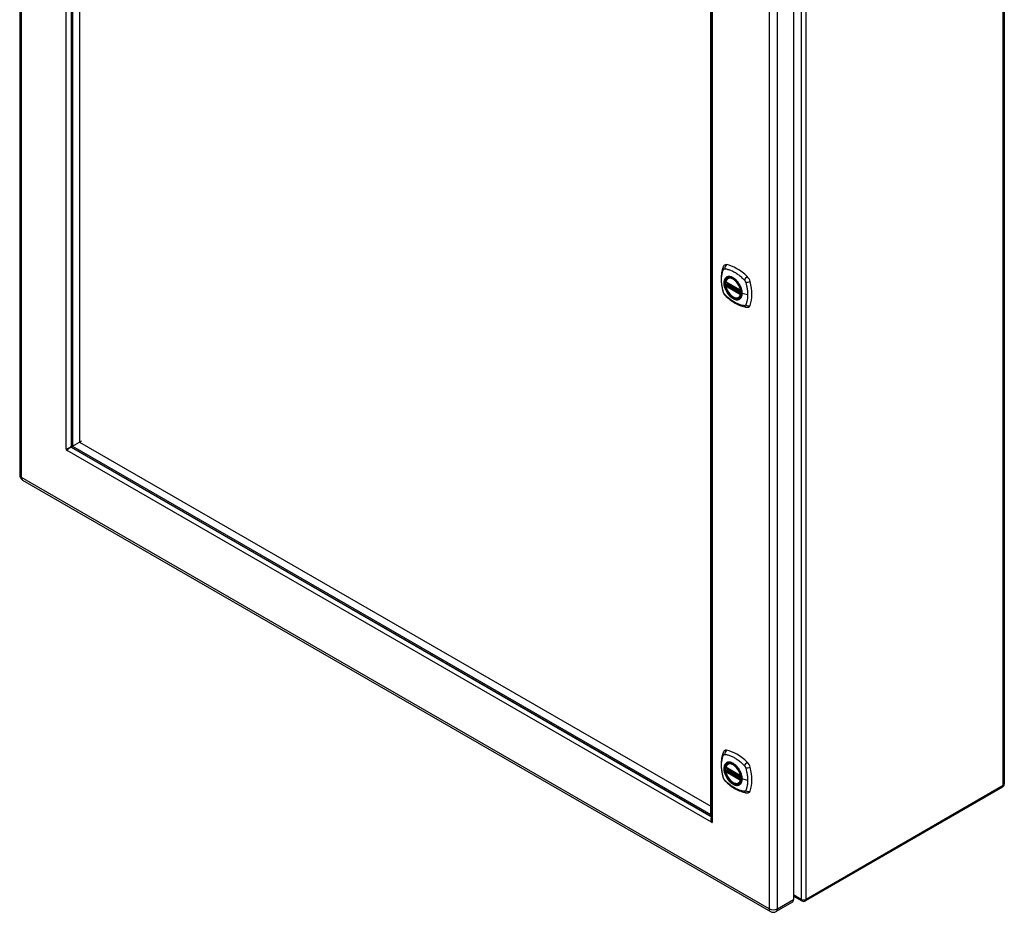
# Model space of a CAD drawing. Header units: inches. Extents: x 165.8 to 193.4, y 52.1 to 102.
# Tile 1 of 2: x 165.8 to 193.4, y 52.1 to 77.1. Entities that reach past the tile are written whole.
import ezdxf

# ---------------------------------------------------------------- set-up
doc = ezdxf.new("R2010")
doc.units = ezdxf.units.IN
doc.header["$MEASUREMENT"] = 0
doc.layers.add('Visible Edges(ANSI)', color=7, linetype='Continuous', lineweight=25)
doc.layers.add('Visible Tangent Edges(ANSI)', color=7, linetype='Continuous', lineweight=25)

msp = doc.modelspace()

# ---------------------------------------------------------------- linework, layer by layer
at = {"layer": 'Visible Edges(ANSI)'}
for p, q in [((165.829, 98.176), (165.829, 64.307)), ((167.268, 95.772), (167.268, 65.133)), ((167.31, 95.741), (167.31, 65.117)), ((167.505, 95.628), (167.505, 65.229)), ((193.381, 89.783), (193.381, 55.652)), ((187.483, 86.289), (187.483, 52.419)), ((185.169, 54.805), (185.169, 85.43)), ((185.182, 85.432), (185.182, 54.674)), ((185.589, 69.714), (186.003, 69.475)), ((185.645, 69.817), (185.655, 69.823)), ((185.589, 69.618), (185.602, 69.626)), ((185.608, 69.638), (185.608, 69.64)), ((185.614, 69.652), (185.654, 69.676)), ((185.958, 69.275), (185.968, 69.281)), ((167.268, 65.107), (167.272, 65.113)), ((167.288, 65.085), (167.281, 65.085)), ((167.304, 65.072), (185.176, 54.754)), ((167.31, 65.117), (167.505, 65.229)), ((167.31, 65.117), (185.169, 54.805)), ((167.505, 65.229), (167.561, 65.261)), ((167.505, 65.229), (185.169, 55.031)), ((165.909, 64.167), (186.837, 52.085)), ((185.645, 56.221), (185.655, 56.227)), ((185.589, 56.117), (186.003, 55.878)), ((185.589, 56.022), (185.602, 56.03)), ((185.608, 56.041), (185.608, 56.044)), ((185.614, 56.056), (185.654, 56.079)), ((185.958, 55.679), (185.968, 55.685)), ((193.332, 55.566), (187.815, 52.381)), ((185.211, 54.6), (185.186, 54.585)), ((187.483, 52.516), (187.716, 52.381)), ((187.45, 52.346), (186.998, 52.085))]:
    msp.add_line(p, q, dxfattribs=at)
at = {"layer": 'Visible Edges(ANSI)', "flags": 128}
for points in [[(185.511, 70.127), (185.504, 70.106), (185.497, 70.086), (185.492, 70.067), (185.487, 70.049), (185.483, 70.03), (185.479, 70.011), (185.471, 69.971), (185.466, 69.93), (185.462, 69.888), (185.459, 69.846), (185.459, 69.803), (185.459, 69.76), (185.462, 69.716), (185.466, 69.671), (185.471, 69.626), (185.478, 69.581), (185.486, 69.535), (185.496, 69.49), (185.502, 69.467), (185.504, 69.455), (185.508, 69.441)], [(185.549, 70.183), (185.536, 70.169), (185.526, 70.155), (185.518, 70.141), (185.511, 70.127)], [(185.583, 69.727), (185.587, 69.741), (185.592, 69.755), (185.599, 69.768), (185.606, 69.781), (185.614, 69.792), (185.624, 69.801), (185.634, 69.81), (185.645, 69.817)], [(185.898, 69.737), (185.916, 69.715), (185.934, 69.692), (185.951, 69.667), (185.966, 69.642), (185.981, 69.615), (185.994, 69.589), (186.005, 69.561), (186.015, 69.534)], [(185.508, 69.441), (185.513, 69.428), (185.518, 69.415), (185.524, 69.402), (185.53, 69.39), (185.537, 69.378), (185.545, 69.366), (185.554, 69.355), (185.564, 69.345)], [(185.958, 69.275), (185.946, 69.27), (185.934, 69.265), (185.922, 69.262), (185.908, 69.26), (185.895, 69.26), (185.881, 69.26), (185.867, 69.263), (185.852, 69.266), (185.838, 69.271), (185.823, 69.276), (185.808, 69.283), (185.794, 69.291), (185.779, 69.301), (185.764, 69.311), (185.75, 69.322), (185.736, 69.334), (185.722, 69.347), (185.709, 69.361), (185.696, 69.376), (185.683, 69.391), (185.671, 69.407), (185.659, 69.424), (185.648, 69.441), (185.638, 69.458), (185.628, 69.476), (185.619, 69.494), (185.611, 69.513), (185.604, 69.531), (185.597, 69.55), (185.592, 69.569), (185.587, 69.587), (185.583, 69.606)], [(185.602, 69.626), (185.605, 69.628), (185.607, 69.631), (185.608, 69.635), (185.608, 69.638)], [(185.564, 69.345), (185.574, 69.335), (185.583, 69.326), (185.6, 69.309), (185.634, 69.279), (185.67, 69.249), (185.705, 69.22), (185.742, 69.193), (185.778, 69.167), (185.815, 69.143), (185.852, 69.121), (185.89, 69.1), (185.928, 69.081), (185.966, 69.064), (186.004, 69.048), (186.042, 69.035), (186.081, 69.023), (186.119, 69.013), (186.138, 69.009), (186.148, 69.007), (186.159, 69.005)], [(186.159, 69.005), (186.175, 69.003), (186.191, 69.003), (186.209, 69.005), (186.227, 69.01)], [(167.128, 65.04), (167.128, 65.04), (167.128, 65.04), (167.128, 65.04), (167.129, 65.04), (167.129, 65.04), (167.129, 65.04), (167.129, 65.04), (167.129, 65.04), (167.129, 65.04), (167.13, 65.04), (167.13, 65.04), (167.13, 65.04), (167.13, 65.04), (167.131, 65.04), (167.131, 65.04), (167.131, 65.04), (167.131, 65.04), (167.131, 65.04), (167.132, 65.04), (167.132, 65.04), (167.132, 65.04), (167.132, 65.041), (167.132, 65.041), (167.132, 65.041)], [(167.132, 65.041), (167.137, 65.041), (167.142, 65.041), (167.147, 65.042), (167.153, 65.043), (167.159, 65.044), (167.164, 65.046), (167.17, 65.047), (167.176, 65.049), (167.182, 65.051), (167.189, 65.053), (167.195, 65.055), (167.201, 65.058), (167.207, 65.061), (167.213, 65.064), (167.22, 65.067), (167.226, 65.071), (167.232, 65.075), (167.237, 65.079), (167.243, 65.083), (167.248, 65.087), (167.254, 65.092), (167.259, 65.097), (167.264, 65.102), (167.268, 65.107)], [(167.281, 65.085), (167.274, 65.084), (167.267, 65.082), (167.261, 65.08), (167.254, 65.078), (167.248, 65.075), (167.241, 65.072), (167.235, 65.069), (167.228, 65.066), (167.222, 65.063), (167.216, 65.059), (167.211, 65.055), (167.205, 65.051), (167.2, 65.047), (167.194, 65.043), (167.189, 65.039), (167.185, 65.035), (167.18, 65.03), (167.176, 65.026), (167.172, 65.021), (167.168, 65.017), (167.164, 65.013), (167.161, 65.009), (167.158, 65.005), (167.155, 65.001)], [(167.155, 65.001), (167.155, 65.001), (167.155, 65), (167.155, 65), (167.155, 65), (167.155, 65), (167.155, 65), (167.155, 65), (167.155, 65), (167.155, 64.999), (167.154, 64.999), (167.154, 64.999), (167.154, 64.999), (167.154, 64.999), (167.154, 64.998), (167.154, 64.998), (167.153, 64.998), (167.153, 64.998), (167.153, 64.998), (167.153, 64.998), (167.153, 64.998), (167.153, 64.998), (167.153, 64.997), (167.153, 64.997), (167.153, 64.997)], [(185.511, 56.531), (185.504, 56.509), (185.497, 56.49), (185.492, 56.471), (185.487, 56.452), (185.483, 56.434), (185.479, 56.414), (185.471, 56.374), (185.466, 56.334), (185.462, 56.292), (185.459, 56.25), (185.459, 56.207), (185.459, 56.163), (185.462, 56.119), (185.466, 56.075), (185.471, 56.03), (185.478, 55.985), (185.486, 55.939), (185.496, 55.893), (185.502, 55.87), (185.504, 55.859), (185.508, 55.845)], [(185.549, 56.587), (185.536, 56.573), (185.526, 56.559), (185.518, 56.545), (185.511, 56.531)], [(185.583, 56.13), (185.587, 56.145), (185.592, 56.159), (185.599, 56.172), (185.606, 56.184), (185.614, 56.195), (185.624, 56.205), (185.634, 56.214), (185.645, 56.221)], [(185.958, 55.679), (185.946, 55.673), (185.934, 55.669), (185.922, 55.666), (185.908, 55.664), (185.895, 55.663), (185.881, 55.664), (185.867, 55.666), (185.852, 55.67), (185.838, 55.674), (185.823, 55.68), (185.808, 55.687), (185.794, 55.695), (185.779, 55.704), (185.764, 55.714), (185.75, 55.726), (185.736, 55.738), (185.722, 55.751), (185.709, 55.765), (185.696, 55.779), (185.683, 55.795), (185.671, 55.811), (185.659, 55.827), (185.648, 55.844), (185.638, 55.862), (185.628, 55.88), (185.619, 55.898), (185.611, 55.917), (185.604, 55.935), (185.597, 55.954), (185.592, 55.972), (185.587, 55.991), (185.583, 56.009)], [(185.602, 56.03), (185.605, 56.032), (185.607, 56.035), (185.608, 56.038), (185.608, 56.041)], [(185.898, 56.141), (185.916, 56.119), (185.934, 56.095), (185.951, 56.071), (185.966, 56.045), (185.981, 56.019), (185.994, 55.992), (186.005, 55.965), (186.015, 55.938)], [(185.508, 55.845), (185.513, 55.831), (185.518, 55.818), (185.524, 55.806), (185.53, 55.793), (185.537, 55.781), (185.545, 55.77), (185.554, 55.759), (185.564, 55.749)], [(185.564, 55.749), (185.574, 55.739), (185.583, 55.729), (185.6, 55.713), (185.634, 55.682), (185.67, 55.652), (185.705, 55.624), (185.742, 55.597), (185.778, 55.571), (185.815, 55.547), (185.852, 55.525), (185.89, 55.504), (185.928, 55.485), (185.966, 55.467), (186.004, 55.452), (186.042, 55.438), (186.081, 55.427), (186.119, 55.417), (186.138, 55.412), (186.148, 55.41), (186.159, 55.409)], [(186.159, 55.409), (186.175, 55.407), (186.191, 55.407), (186.209, 55.409), (186.227, 55.413)], [(185.184, 54.592), (185.183, 54.596), (185.182, 54.6), (185.18, 54.605), (185.18, 54.609), (185.179, 54.613), (185.178, 54.618), (185.177, 54.622), (185.177, 54.627), (185.177, 54.631), (185.176, 54.636), (185.176, 54.64), (185.176, 54.645), (185.176, 54.649), (185.176, 54.654), (185.176, 54.658), (185.177, 54.662), (185.177, 54.667), (185.178, 54.671), (185.178, 54.675), (185.179, 54.679), (185.179, 54.684), (185.18, 54.688), (185.181, 54.692), (185.182, 54.696)], [(185.182, 54.674), (185.182, 54.671), (185.182, 54.668), (185.182, 54.665), (185.183, 54.662), (185.183, 54.659), (185.184, 54.656), (185.184, 54.653), (185.185, 54.65), (185.186, 54.647), (185.186, 54.644), (185.187, 54.641), (185.188, 54.638), (185.19, 54.635), (185.191, 54.632), (185.192, 54.63), (185.193, 54.627), (185.195, 54.624), (185.196, 54.621), (185.198, 54.618), (185.2, 54.616), (185.201, 54.613), (185.203, 54.61), (185.205, 54.608), (185.207, 54.605)], [(185.186, 54.585), (185.186, 54.586), (185.186, 54.586), (185.186, 54.586), (185.186, 54.586), (185.186, 54.586), (185.186, 54.587), (185.186, 54.587), (185.186, 54.587), (185.186, 54.587), (185.185, 54.588), (185.185, 54.588), (185.185, 54.589), (185.185, 54.589), (185.185, 54.589), (185.185, 54.59), (185.185, 54.59), (185.184, 54.59), (185.184, 54.591), (185.184, 54.591), (185.184, 54.591), (185.184, 54.591), (185.184, 54.592), (185.184, 54.592), (185.184, 54.592)], [(185.207, 54.605), (185.207, 54.605), (185.207, 54.605), (185.207, 54.605), (185.207, 54.605), (185.208, 54.604), (185.208, 54.604), (185.208, 54.604), (185.208, 54.604), (185.208, 54.603), (185.209, 54.603), (185.209, 54.603), (185.209, 54.602), (185.209, 54.602), (185.21, 54.602), (185.21, 54.601), (185.21, 54.601), (185.21, 54.601), (185.21, 54.601), (185.21, 54.6), (185.211, 54.6), (185.211, 54.6), (185.211, 54.6), (185.211, 54.6), (185.211, 54.6)]]:
    msp.add_lwpolyline(points, dxfattribs=at)
at = {"layer": 'Visible Edges(ANSI)'}
for centre, radius, start, end in [((185.595, 69.724), 0.0118, 166.5554, 240), ((185.595, 69.608), 0.0118, 120, 190.611), ((185.619, 69.642), 0.0118, 120, 187.8283), ((186.008, 69.485), 0.0118, 240, 282.6344), ((165.99, 64.307), 0.161, 180, 240), ((185.595, 56.128), 0.0118, 166.5554, 240), ((185.595, 56.012), 0.0118, 120, 190.611), ((185.619, 56.045), 0.0118, 120, 187.8283), ((186.008, 55.889), 0.0118, 240, 282.6344), ((193.282, 55.652), 0.099, 300, 0), ((187.766, 52.467), 0.099, 240, 300), ((186.917, 52.224), 0.161, 240, 300)]:
    msp.add_arc(centre, radius, start, end, dxfattribs=at)
for centre, major_axis, start_param, end_param in [((185.648, 70.037), (-0.089, 0.153), 5.825423, 6.408181), ((185.899, 69.04), (-0.64, 1.108), 5.170151, 5.825423), ((185.794, 69.542), (0.157, -0.273), 2.363977, 7.060801), ((186.15, 69.748), (0.089, -0.153), 1.113034, 2.028558), ((185.412, 69.884), (-0.64, 1.108), 3.599355, 4.254627), ((186.15, 69.168), (0.089, -0.153), 6.158189, 6.740947), ((167.143, 65.02), (0.0125, -0.0217), 3.335883, 6.088895), ((167.191, 65.048), (0.0125, -0.0217), 4.359814, 5.064964), ((167.304, 65.113), (0.025, -0.0433), 3.926991, 5.497787), ((185.648, 56.441), (-0.089, 0.153), 5.825423, 6.408181), ((185.899, 55.444), (-0.64, 1.108), 5.170151, 5.825423), ((185.794, 55.946), (0.157, -0.273), 2.363977, 7.060801), ((186.15, 56.151), (0.089, -0.153), 1.113034, 2.028558), ((185.412, 56.288), (-0.64, 1.108), 3.599355, 4.254627), ((186.15, 55.572), (0.089, -0.153), 6.158189, 6.740947), ((185.176, 54.794), (0.025, -0.0433), 5.497787, 5.67031), ((185.196, 54.597), (0.0125, -0.0217), 4.90668, 7.659691), ((187.369, 52.485), (0.081, -0.139), 0, 0.785398)]:
    msp.add_ellipse(centre, major_axis=major_axis, ratio=0.57735, start_param=start_param, end_param=end_param, dxfattribs=at)
for centre in [(185.791, 69.54), (185.791, 55.944)]:
    msp.add_ellipse(centre, major_axis=(-0.16, 0.277), ratio=0.57735, dxfattribs=at)
at = {"layer": 'Visible Tangent Edges(ANSI)'}
for p, q in [((165.876, 64.241), (165.876, 98.11)), ((167.128, 65.04), (167.128, 95.865)), ((167.268, 95.779), (167.268, 65.107)), ((193.352, 55.612), (193.352, 89.743)), ((187.696, 86.558), (187.696, 52.426)), ((187.836, 52.426), (187.836, 86.558)), ((186.803, 86.028), (186.803, 52.159)), ((187.031, 52.159), (187.031, 86.028)), ((185.211, 85.425), (185.211, 54.6)), ((186, 69.48), (185.586, 69.719)), ((185.586, 69.603), (186, 69.364)), ((185.595, 69.618), (185.606, 69.624)), ((186.008, 69.379), (185.595, 69.618)), ((185.606, 69.624), (186.016, 69.387)), ((186.017, 69.404), (185.614, 69.637)), ((185.619, 69.651), (185.658, 69.674)), ((186.017, 69.422), (185.619, 69.651)), ((186.015, 69.383), (186.008, 69.379)), ((186.199, 69.354), (186.042, 69.394)), ((167.281, 65.085), (185.182, 54.75)), ((185.186, 54.585), (167.153, 64.997)), ((186.803, 52.159), (165.876, 64.241)), ((186, 55.884), (185.586, 56.123)), ((185.586, 56.007), (186, 55.768)), ((185.595, 56.021), (185.606, 56.028)), ((186.008, 55.782), (185.595, 56.021)), ((185.606, 56.028), (186.016, 55.791)), ((186.017, 55.808), (185.614, 56.041)), ((185.619, 56.055), (185.658, 56.077)), ((186.017, 55.826), (185.619, 56.055)), ((186.015, 55.786), (186.008, 55.782)), ((186.199, 55.758), (186.042, 55.798)), ((193.352, 55.612), (187.836, 52.426)), ((185.208, 54.604), (185.184, 54.592)), ((187.031, 52.159), (187.483, 52.419)), ((187.696, 52.426), (187.483, 52.549))]:
    msp.add_line(p, q, dxfattribs=at)
at = {"layer": 'Visible Tangent Edges(ANSI)', "flags": 128}
for points in [[(185.522, 69.427), (185.512, 69.46), (185.505, 69.489), (185.498, 69.519), (185.492, 69.549), (185.486, 69.578), (185.482, 69.607), (185.478, 69.636), (185.474, 69.665), (185.472, 69.693), (185.47, 69.721), (185.469, 69.749), (185.469, 69.776), (185.469, 69.802), (185.47, 69.829), (185.472, 69.854), (185.474, 69.88), (185.478, 69.904), (185.482, 69.928), (185.486, 69.952), (185.492, 69.975), (185.498, 69.997), (185.505, 70.019), (185.512, 70.04), (185.522, 70.061)], [(185.522, 70.061), (185.523, 70.063), (185.524, 70.065), (185.525, 70.066), (185.526, 70.068), (185.527, 70.069), (185.528, 70.071), (185.53, 70.072), (185.531, 70.073), (185.532, 70.074), (185.534, 70.075), (185.535, 70.076), (185.537, 70.077), (185.538, 70.078), (185.54, 70.079), (185.542, 70.08), (185.543, 70.08), (185.545, 70.081), (185.547, 70.081), (185.549, 70.082), (185.55, 70.082), (185.552, 70.082), (185.554, 70.082), (185.556, 70.082), (185.558, 70.082)], [(185.558, 70.082), (185.582, 70.08), (185.604, 70.076), (185.626, 70.071), (185.649, 70.065), (185.671, 70.059), (185.694, 70.051), (185.717, 70.043), (185.74, 70.033), (185.764, 70.023), (185.787, 70.012), (185.81, 70), (185.834, 69.987), (185.857, 69.973), (185.88, 69.958), (185.903, 69.942), (185.927, 69.926), (185.95, 69.909), (185.972, 69.891), (185.995, 69.872), (186.018, 69.852), (186.04, 69.832), (186.062, 69.811), (186.084, 69.79), (186.107, 69.765)], [(185.595, 69.837), (185.587, 69.829), (185.578, 69.82), (185.571, 69.81), (185.564, 69.8), (185.558, 69.788), (185.552, 69.775), (185.548, 69.762), (185.544, 69.748), (185.541, 69.733), (185.539, 69.718), (185.538, 69.702), (185.538, 69.685), (185.538, 69.668), (185.539, 69.651), (185.541, 69.633), (185.544, 69.615), (185.548, 69.596), (185.553, 69.578), (185.558, 69.559), (185.564, 69.54), (185.571, 69.521), (185.578, 69.503), (185.587, 69.484), (185.595, 69.466)], [(186.039, 69.396), (186.034, 69.338), (186.017, 69.289), (185.989, 69.252), (185.953, 69.228), (185.909, 69.218), (185.859, 69.224), (185.807, 69.244), (185.753, 69.277), (185.702, 69.322), (185.654, 69.378), (185.613, 69.441), (185.58, 69.508), (185.556, 69.577), (185.544, 69.644), (185.542, 69.707), (185.552, 69.762), (185.573, 69.806), (185.604, 69.839), (185.643, 69.857), (185.69, 69.861), (185.741, 69.85), (185.794, 69.825), (185.847, 69.787), (185.898, 69.737)], [(185.629, 69.857), (185.627, 69.856), (185.626, 69.855), (185.624, 69.855), (185.623, 69.854), (185.621, 69.853), (185.62, 69.853), (185.618, 69.852), (185.617, 69.851), (185.616, 69.851), (185.614, 69.85), (185.613, 69.849), (185.611, 69.848), (185.61, 69.848), (185.609, 69.847), (185.607, 69.846), (185.606, 69.845), (185.604, 69.844), (185.603, 69.843), (185.602, 69.842), (185.601, 69.841), (185.599, 69.84), (185.598, 69.839), (185.597, 69.838), (185.595, 69.837)], [(185.951, 69.671), (185.939, 69.688), (185.927, 69.704), (185.915, 69.72), (185.902, 69.736), (185.889, 69.75), (185.875, 69.764), (185.862, 69.778), (185.848, 69.79), (185.833, 69.802), (185.819, 69.812), (185.804, 69.822), (185.79, 69.831), (185.775, 69.839), (185.761, 69.846), (185.746, 69.852), (185.732, 69.857), (185.718, 69.86), (185.704, 69.863), (185.69, 69.865), (185.677, 69.865), (185.664, 69.865), (185.652, 69.863), (185.64, 69.86), (185.629, 69.857)], [(186.107, 69.765), (186.108, 69.764), (186.109, 69.763), (186.11, 69.762), (186.111, 69.76), (186.112, 69.759), (186.113, 69.758), (186.114, 69.757), (186.115, 69.756), (186.116, 69.755), (186.117, 69.753), (186.118, 69.752), (186.119, 69.751), (186.12, 69.75), (186.121, 69.748), (186.122, 69.747), (186.122, 69.746), (186.123, 69.745), (186.124, 69.743), (186.125, 69.742), (186.126, 69.741), (186.127, 69.739), (186.127, 69.738), (186.128, 69.737), (186.129, 69.735)], [(186.129, 69.735), (186.13, 69.734), (186.13, 69.733), (186.131, 69.731), (186.132, 69.73), (186.133, 69.729), (186.133, 69.727), (186.134, 69.726), (186.135, 69.725), (186.135, 69.723), (186.136, 69.722), (186.137, 69.72), (186.137, 69.719), (186.138, 69.718), (186.139, 69.716), (186.139, 69.715), (186.14, 69.713), (186.14, 69.712), (186.141, 69.711), (186.141, 69.709), (186.142, 69.708), (186.142, 69.706), (186.143, 69.705), (186.143, 69.703), (186.144, 69.702)], [(185.595, 69.466), (185.597, 69.463), (185.598, 69.461), (185.599, 69.458), (185.601, 69.456), (185.602, 69.454), (185.603, 69.451), (185.604, 69.449), (185.606, 69.446), (185.607, 69.444), (185.609, 69.441), (185.61, 69.439), (185.611, 69.437), (185.613, 69.434), (185.614, 69.432), (185.616, 69.429), (185.617, 69.427), (185.618, 69.425), (185.62, 69.422), (185.621, 69.42), (185.623, 69.418), (185.624, 69.415), (185.626, 69.413), (185.627, 69.41), (185.629, 69.408)], [(185.602, 69.626), (185.602, 69.626), (185.602, 69.626), (185.602, 69.626), (185.602, 69.626), (185.602, 69.626), (185.602, 69.626), (185.602, 69.626), (185.602, 69.626), (185.602, 69.626), (185.602, 69.626), (185.602, 69.626), (185.602, 69.626), (185.602, 69.626), (185.602, 69.626), (185.602, 69.626), (185.602, 69.626), (185.602, 69.626), (185.602, 69.626), (185.602, 69.626), (185.602, 69.626), (185.602, 69.626), (185.602, 69.626), (185.602, 69.626), (185.602, 69.626)], [(185.602, 69.626), (185.602, 69.626), (185.602, 69.626), (185.602, 69.626), (185.602, 69.626), (185.602, 69.626), (185.602, 69.626), (185.602, 69.626), (185.602, 69.626), (185.602, 69.626), (185.602, 69.626), (185.603, 69.625), (185.603, 69.625), (185.603, 69.625), (185.603, 69.625), (185.603, 69.625), (185.603, 69.625), (185.603, 69.625), (185.603, 69.625), (185.604, 69.625), (185.604, 69.625), (185.604, 69.625), (185.604, 69.625), (185.604, 69.625), (185.604, 69.625)], [(185.604, 69.625), (185.604, 69.625), (185.605, 69.625), (185.605, 69.625), (185.605, 69.625), (185.605, 69.625), (185.605, 69.625), (185.605, 69.625), (185.605, 69.625), (185.605, 69.625), (185.605, 69.624), (185.605, 69.624), (185.605, 69.624), (185.605, 69.624), (185.605, 69.624), (185.605, 69.624), (185.605, 69.624), (185.605, 69.624), (185.606, 69.624), (185.606, 69.624), (185.606, 69.624), (185.606, 69.624), (185.606, 69.624), (185.606, 69.624), (185.606, 69.624)], [(185.608, 69.639), (185.608, 69.639), (185.608, 69.639), (185.608, 69.639), (185.608, 69.639), (185.608, 69.639), (185.608, 69.639), (185.608, 69.639), (185.608, 69.639), (185.608, 69.639), (185.608, 69.639), (185.608, 69.639), (185.608, 69.638), (185.608, 69.638), (185.608, 69.638), (185.608, 69.638), (185.608, 69.638), (185.608, 69.638), (185.608, 69.638), (185.608, 69.638), (185.608, 69.638), (185.608, 69.638), (185.608, 69.638), (185.608, 69.638), (185.608, 69.638)], [(185.611, 69.638), (185.611, 69.638), (185.611, 69.639), (185.611, 69.639), (185.61, 69.639), (185.61, 69.639), (185.61, 69.639), (185.61, 69.639), (185.61, 69.639), (185.61, 69.639), (185.61, 69.639), (185.609, 69.639), (185.609, 69.639), (185.609, 69.639), (185.609, 69.639), (185.609, 69.639), (185.609, 69.639), (185.609, 69.639), (185.609, 69.639), (185.608, 69.639), (185.608, 69.639), (185.608, 69.639), (185.608, 69.639), (185.608, 69.639), (185.608, 69.639)], [(185.614, 69.637), (185.614, 69.637), (185.614, 69.637), (185.614, 69.637), (185.614, 69.637), (185.614, 69.637), (185.613, 69.637), (185.613, 69.637), (185.613, 69.637), (185.613, 69.638), (185.613, 69.638), (185.613, 69.638), (185.613, 69.638), (185.613, 69.638), (185.612, 69.638), (185.612, 69.638), (185.612, 69.638), (185.612, 69.638), (185.612, 69.638), (185.612, 69.638), (185.612, 69.638), (185.612, 69.638), (185.611, 69.638), (185.611, 69.638), (185.611, 69.638)], [(185.984, 69.613), (185.983, 69.616), (185.981, 69.618), (185.98, 69.621), (185.979, 69.623), (185.977, 69.625), (185.976, 69.628), (185.975, 69.63), (185.973, 69.633), (185.972, 69.635), (185.971, 69.638), (185.969, 69.64), (185.968, 69.642), (185.967, 69.645), (185.965, 69.647), (185.964, 69.65), (185.962, 69.652), (185.961, 69.654), (185.959, 69.657), (185.958, 69.659), (185.956, 69.661), (185.955, 69.664), (185.954, 69.666), (185.952, 69.668), (185.951, 69.671)], [(186.042, 69.394), (186.042, 69.402), (186.042, 69.411), (186.041, 69.42), (186.041, 69.428), (186.04, 69.437), (186.038, 69.446), (186.037, 69.455), (186.035, 69.464), (186.034, 69.474), (186.032, 69.483), (186.03, 69.492), (186.027, 69.501), (186.025, 69.511), (186.022, 69.52), (186.019, 69.529), (186.016, 69.539), (186.012, 69.548), (186.009, 69.558), (186.005, 69.567), (186.001, 69.576), (185.997, 69.586), (185.993, 69.595), (185.988, 69.604), (185.984, 69.613)], [(186.015, 69.534), (186.017, 69.528), (186.019, 69.522), (186.021, 69.516), (186.022, 69.51), (186.024, 69.504), (186.026, 69.498), (186.027, 69.493), (186.028, 69.487), (186.03, 69.481), (186.031, 69.475), (186.032, 69.469), (186.033, 69.463), (186.034, 69.457), (186.035, 69.452), (186.036, 69.446), (186.037, 69.44), (186.037, 69.435), (186.038, 69.429), (186.038, 69.423), (186.039, 69.418), (186.039, 69.412), (186.039, 69.407), (186.039, 69.401), (186.039, 69.396)], [(186.144, 69.702), (186.15, 69.684), (186.154, 69.669), (186.157, 69.654), (186.161, 69.64), (186.165, 69.625), (186.168, 69.61), (186.171, 69.595), (186.174, 69.581), (186.177, 69.566), (186.18, 69.551), (186.183, 69.537), (186.185, 69.522), (186.187, 69.508), (186.189, 69.493), (186.191, 69.479), (186.193, 69.465), (186.194, 69.451), (186.195, 69.437), (186.197, 69.423), (186.197, 69.409), (186.198, 69.395), (186.199, 69.381), (186.199, 69.368), (186.199, 69.354)], [(185.558, 69.364), (185.556, 69.366), (185.554, 69.368), (185.552, 69.371), (185.55, 69.373), (185.549, 69.376), (185.547, 69.378), (185.545, 69.38), (185.543, 69.383), (185.542, 69.386), (185.54, 69.388), (185.538, 69.391), (185.537, 69.393), (185.535, 69.396), (185.534, 69.399), (185.532, 69.402), (185.531, 69.404), (185.53, 69.407), (185.528, 69.41), (185.527, 69.413), (185.526, 69.415), (185.525, 69.418), (185.524, 69.421), (185.523, 69.424), (185.522, 69.427)], [(186.107, 69.047), (186.084, 69.049), (186.062, 69.053), (186.04, 69.058), (186.018, 69.064), (185.995, 69.071), (185.972, 69.078), (185.95, 69.087), (185.927, 69.096), (185.903, 69.107), (185.88, 69.118), (185.857, 69.13), (185.834, 69.143), (185.81, 69.157), (185.787, 69.172), (185.764, 69.188), (185.74, 69.204), (185.717, 69.221), (185.694, 69.239), (185.671, 69.258), (185.649, 69.277), (185.626, 69.297), (185.604, 69.318), (185.582, 69.339), (185.558, 69.364)], [(185.629, 69.408), (185.64, 69.391), (185.652, 69.375), (185.665, 69.359), (185.677, 69.344), (185.691, 69.329), (185.704, 69.315), (185.718, 69.302), (185.732, 69.289), (185.746, 69.278), (185.761, 69.267), (185.775, 69.257), (185.79, 69.248), (185.804, 69.24), (185.819, 69.233), (185.833, 69.227), (185.848, 69.223), (185.862, 69.219), (185.875, 69.216), (185.889, 69.214), (185.902, 69.214), (185.915, 69.214), (185.927, 69.216), (185.939, 69.219), (185.951, 69.222)], [(185.951, 69.222), (185.952, 69.223), (185.954, 69.224), (185.955, 69.224), (185.956, 69.225), (185.958, 69.225), (185.959, 69.226), (185.961, 69.227), (185.962, 69.228), (185.964, 69.228), (185.965, 69.229), (185.967, 69.23), (185.968, 69.231), (185.969, 69.231), (185.971, 69.232), (185.972, 69.233), (185.973, 69.234), (185.975, 69.235), (185.976, 69.236), (185.977, 69.237), (185.979, 69.238), (185.98, 69.239), (185.981, 69.24), (185.983, 69.241), (185.984, 69.242)], [(185.984, 69.242), (185.988, 69.245), (185.993, 69.25), (185.997, 69.254), (186.001, 69.259), (186.005, 69.264), (186.009, 69.269), (186.012, 69.274), (186.016, 69.28), (186.019, 69.285), (186.022, 69.291), (186.025, 69.297), (186.027, 69.304), (186.03, 69.31), (186.032, 69.317), (186.034, 69.324), (186.035, 69.331), (186.037, 69.338), (186.038, 69.346), (186.04, 69.354), (186.041, 69.361), (186.041, 69.369), (186.042, 69.377), (186.042, 69.386), (186.042, 69.394)], [(186.199, 69.354), (186.199, 69.341), (186.199, 69.327), (186.198, 69.314), (186.197, 69.301), (186.197, 69.288), (186.195, 69.275), (186.194, 69.263), (186.193, 69.25), (186.191, 69.238), (186.189, 69.225), (186.187, 69.213), (186.185, 69.201), (186.183, 69.189), (186.18, 69.178), (186.177, 69.166), (186.174, 69.155), (186.171, 69.143), (186.168, 69.132), (186.165, 69.121), (186.161, 69.11), (186.158, 69.1), (186.154, 69.089), (186.15, 69.079), (186.144, 69.067)], [(186.144, 69.067), (186.143, 69.066), (186.142, 69.064), (186.141, 69.063), (186.14, 69.061), (186.139, 69.06), (186.137, 69.058), (186.136, 69.057), (186.135, 69.056), (186.133, 69.055), (186.132, 69.054), (186.131, 69.053), (186.129, 69.052), (186.127, 69.051), (186.126, 69.05), (186.124, 69.049), (186.122, 69.049), (186.121, 69.048), (186.119, 69.048), (186.117, 69.047), (186.115, 69.047), (186.113, 69.047), (186.111, 69.047), (186.109, 69.047), (186.107, 69.047)], [(185.522, 56.465), (185.523, 56.467), (185.524, 56.468), (185.525, 56.47), (185.526, 56.471), (185.527, 56.473), (185.528, 56.474), (185.53, 56.476), (185.531, 56.477), (185.532, 56.478), (185.534, 56.479), (185.535, 56.48), (185.537, 56.481), (185.538, 56.482), (185.54, 56.483), (185.542, 56.483), (185.543, 56.484), (185.545, 56.484), (185.547, 56.485), (185.549, 56.485), (185.55, 56.486), (185.552, 56.486), (185.554, 56.486), (185.556, 56.486), (185.558, 56.486)], [(185.558, 56.486), (185.582, 56.484), (185.604, 56.479), (185.626, 56.475), (185.649, 56.469), (185.671, 56.462), (185.694, 56.455), (185.717, 56.446), (185.74, 56.437), (185.764, 56.427), (185.787, 56.416), (185.81, 56.404), (185.834, 56.391), (185.857, 56.377), (185.88, 56.362), (185.903, 56.346), (185.927, 56.33), (185.95, 56.312), (185.972, 56.294), (185.995, 56.275), (186.018, 56.256), (186.04, 56.236), (186.062, 56.215), (186.084, 56.194), (186.107, 56.169)], [(185.522, 55.83), (185.512, 55.863), (185.505, 55.893), (185.498, 55.923), (185.492, 55.952), (185.486, 55.982), (185.482, 56.011), (185.478, 56.04), (185.474, 56.068), (185.472, 56.097), (185.47, 56.125), (185.469, 56.152), (185.469, 56.179), (185.469, 56.206), (185.47, 56.232), (185.472, 56.258), (185.474, 56.283), (185.478, 56.308), (185.482, 56.332), (185.486, 56.355), (185.492, 56.378), (185.498, 56.401), (185.505, 56.422), (185.512, 56.443), (185.522, 56.465)], [(185.595, 56.241), (185.587, 56.233), (185.578, 56.224), (185.571, 56.214), (185.564, 56.203), (185.558, 56.192), (185.552, 56.179), (185.548, 56.166), (185.544, 56.152), (185.541, 56.137), (185.539, 56.122), (185.538, 56.106), (185.538, 56.089), (185.538, 56.072), (185.539, 56.054), (185.541, 56.037), (185.544, 56.018), (185.548, 56), (185.553, 55.981), (185.558, 55.963), (185.564, 55.944), (185.571, 55.925), (185.578, 55.906), (185.587, 55.888), (185.595, 55.869)], [(186.039, 55.8), (186.034, 55.742), (186.017, 55.693), (185.989, 55.656), (185.953, 55.632), (185.909, 55.622), (185.859, 55.627), (185.807, 55.647), (185.753, 55.681), (185.702, 55.726), (185.654, 55.782), (185.613, 55.844), (185.58, 55.912), (185.556, 55.981), (185.544, 56.048), (185.542, 56.11), (185.552, 56.165), (185.573, 56.21), (185.604, 56.242), (185.643, 56.261), (185.69, 56.265), (185.741, 56.254), (185.794, 56.229), (185.847, 56.191), (185.898, 56.141)], [(185.629, 56.26), (185.627, 56.26), (185.626, 56.259), (185.624, 56.258), (185.623, 56.258), (185.621, 56.257), (185.62, 56.257), (185.618, 56.256), (185.617, 56.255), (185.616, 56.254), (185.614, 56.254), (185.613, 56.253), (185.611, 56.252), (185.61, 56.251), (185.609, 56.25), (185.607, 56.25), (185.606, 56.249), (185.604, 56.248), (185.603, 56.247), (185.602, 56.246), (185.601, 56.245), (185.599, 56.244), (185.598, 56.243), (185.597, 56.242), (185.595, 56.241)], [(185.951, 56.075), (185.939, 56.091), (185.927, 56.108), (185.915, 56.124), (185.902, 56.139), (185.889, 56.154), (185.875, 56.168), (185.862, 56.181), (185.848, 56.194), (185.833, 56.205), (185.819, 56.216), (185.804, 56.226), (185.79, 56.235), (185.775, 56.243), (185.761, 56.25), (185.746, 56.255), (185.732, 56.26), (185.718, 56.264), (185.704, 56.267), (185.69, 56.268), (185.677, 56.269), (185.664, 56.268), (185.652, 56.267), (185.64, 56.264), (185.629, 56.26)], [(185.602, 56.03), (185.602, 56.03), (185.602, 56.03), (185.602, 56.03), (185.602, 56.03), (185.602, 56.03), (185.602, 56.03), (185.602, 56.03), (185.602, 56.03), (185.602, 56.03), (185.602, 56.03), (185.602, 56.03), (185.602, 56.03), (185.602, 56.03), (185.602, 56.03), (185.602, 56.03), (185.602, 56.03), (185.602, 56.03), (185.602, 56.03), (185.602, 56.03), (185.602, 56.03), (185.602, 56.03), (185.602, 56.03), (185.602, 56.03), (185.602, 56.03)], [(185.602, 56.03), (185.602, 56.03), (185.602, 56.03), (185.602, 56.03), (185.602, 56.029), (185.602, 56.029), (185.602, 56.029), (185.602, 56.029), (185.602, 56.029), (185.602, 56.029), (185.602, 56.029), (185.603, 56.029), (185.603, 56.029), (185.603, 56.029), (185.603, 56.029), (185.603, 56.029), (185.603, 56.029), (185.603, 56.029), (185.603, 56.029), (185.604, 56.029), (185.604, 56.029), (185.604, 56.029), (185.604, 56.029), (185.604, 56.028), (185.604, 56.028)], [(185.604, 56.028), (185.604, 56.028), (185.605, 56.028), (185.605, 56.028), (185.605, 56.028), (185.605, 56.028), (185.605, 56.028), (185.605, 56.028), (185.605, 56.028), (185.605, 56.028), (185.605, 56.028), (185.605, 56.028), (185.605, 56.028), (185.605, 56.028), (185.605, 56.028), (185.605, 56.028), (185.605, 56.028), (185.605, 56.028), (185.606, 56.028), (185.606, 56.028), (185.606, 56.028), (185.606, 56.028), (185.606, 56.028), (185.606, 56.028), (185.606, 56.028)], [(185.608, 56.043), (185.608, 56.043), (185.608, 56.043), (185.608, 56.043), (185.608, 56.043), (185.608, 56.043), (185.608, 56.042), (185.608, 56.042), (185.608, 56.042), (185.608, 56.042), (185.608, 56.042), (185.608, 56.042), (185.608, 56.042), (185.608, 56.042), (185.608, 56.042), (185.608, 56.042), (185.608, 56.042), (185.608, 56.042), (185.608, 56.042), (185.608, 56.042), (185.608, 56.042), (185.608, 56.042), (185.608, 56.042), (185.608, 56.041), (185.608, 56.041)], [(185.611, 56.042), (185.611, 56.042), (185.611, 56.042), (185.611, 56.042), (185.61, 56.042), (185.61, 56.042), (185.61, 56.042), (185.61, 56.043), (185.61, 56.043), (185.61, 56.043), (185.61, 56.043), (185.609, 56.043), (185.609, 56.043), (185.609, 56.043), (185.609, 56.043), (185.609, 56.043), (185.609, 56.043), (185.609, 56.043), (185.609, 56.043), (185.608, 56.043), (185.608, 56.043), (185.608, 56.043), (185.608, 56.043), (185.608, 56.043), (185.608, 56.043)], [(185.614, 56.041), (185.614, 56.041), (185.614, 56.041), (185.614, 56.041), (185.614, 56.041), (185.614, 56.041), (185.613, 56.041), (185.613, 56.041), (185.613, 56.041), (185.613, 56.041), (185.613, 56.041), (185.613, 56.041), (185.613, 56.041), (185.613, 56.041), (185.612, 56.042), (185.612, 56.042), (185.612, 56.042), (185.612, 56.042), (185.612, 56.042), (185.612, 56.042), (185.612, 56.042), (185.612, 56.042), (185.611, 56.042), (185.611, 56.042), (185.611, 56.042)], [(185.984, 56.017), (185.983, 56.019), (185.981, 56.022), (185.98, 56.024), (185.979, 56.027), (185.977, 56.029), (185.976, 56.032), (185.975, 56.034), (185.973, 56.036), (185.972, 56.039), (185.971, 56.041), (185.969, 56.044), (185.968, 56.046), (185.967, 56.049), (185.965, 56.051), (185.964, 56.053), (185.962, 56.056), (185.961, 56.058), (185.959, 56.06), (185.958, 56.063), (185.956, 56.065), (185.955, 56.068), (185.954, 56.07), (185.952, 56.072), (185.951, 56.075)], [(186.042, 55.798), (186.042, 55.806), (186.042, 55.815), (186.041, 55.823), (186.041, 55.832), (186.04, 55.841), (186.038, 55.85), (186.037, 55.859), (186.035, 55.868), (186.034, 55.877), (186.032, 55.887), (186.03, 55.896), (186.027, 55.905), (186.025, 55.914), (186.022, 55.924), (186.019, 55.933), (186.016, 55.943), (186.012, 55.952), (186.009, 55.961), (186.005, 55.971), (186.001, 55.98), (185.997, 55.989), (185.993, 55.999), (185.988, 56.008), (185.984, 56.017)], [(186.015, 55.938), (186.017, 55.932), (186.019, 55.926), (186.021, 55.92), (186.022, 55.914), (186.024, 55.908), (186.026, 55.902), (186.027, 55.896), (186.028, 55.89), (186.03, 55.884), (186.031, 55.879), (186.032, 55.873), (186.033, 55.867), (186.034, 55.861), (186.035, 55.855), (186.036, 55.85), (186.037, 55.844), (186.037, 55.838), (186.038, 55.833), (186.038, 55.827), (186.039, 55.822), (186.039, 55.816), (186.039, 55.811), (186.039, 55.805), (186.039, 55.8)], [(186.107, 56.169), (186.108, 56.168), (186.109, 56.166), (186.11, 56.165), (186.111, 56.164), (186.112, 56.163), (186.113, 56.162), (186.114, 56.161), (186.115, 56.159), (186.116, 56.158), (186.117, 56.157), (186.118, 56.156), (186.119, 56.155), (186.12, 56.153), (186.121, 56.152), (186.122, 56.151), (186.122, 56.15), (186.123, 56.148), (186.124, 56.147), (186.125, 56.146), (186.126, 56.144), (186.127, 56.143), (186.127, 56.142), (186.128, 56.14), (186.129, 56.139)], [(186.129, 56.139), (186.13, 56.138), (186.13, 56.136), (186.131, 56.135), (186.132, 56.134), (186.133, 56.132), (186.133, 56.131), (186.134, 56.13), (186.135, 56.128), (186.135, 56.127), (186.136, 56.125), (186.137, 56.124), (186.137, 56.123), (186.138, 56.121), (186.139, 56.12), (186.139, 56.118), (186.14, 56.117), (186.14, 56.116), (186.141, 56.114), (186.141, 56.113), (186.142, 56.111), (186.142, 56.11), (186.143, 56.109), (186.143, 56.107), (186.144, 56.106)], [(186.144, 56.106), (186.15, 56.088), (186.154, 56.073), (186.157, 56.058), (186.161, 56.043), (186.165, 56.028), (186.168, 56.014), (186.171, 55.999), (186.174, 55.984), (186.177, 55.97), (186.18, 55.955), (186.183, 55.94), (186.185, 55.926), (186.187, 55.912), (186.189, 55.897), (186.191, 55.883), (186.193, 55.869), (186.194, 55.855), (186.195, 55.84), (186.197, 55.826), (186.197, 55.813), (186.198, 55.799), (186.199, 55.785), (186.199, 55.771), (186.199, 55.758)], [(185.558, 55.768), (185.556, 55.77), (185.554, 55.772), (185.552, 55.774), (185.55, 55.777), (185.549, 55.779), (185.547, 55.782), (185.545, 55.784), (185.543, 55.787), (185.542, 55.789), (185.54, 55.792), (185.538, 55.794), (185.537, 55.797), (185.535, 55.8), (185.534, 55.803), (185.532, 55.805), (185.531, 55.808), (185.53, 55.811), (185.528, 55.814), (185.527, 55.816), (185.526, 55.819), (185.525, 55.822), (185.524, 55.825), (185.523, 55.828), (185.522, 55.83)], [(186.107, 55.45), (186.084, 55.453), (186.062, 55.457), (186.04, 55.462), (186.018, 55.468), (185.995, 55.475), (185.972, 55.482), (185.95, 55.491), (185.927, 55.5), (185.903, 55.511), (185.88, 55.522), (185.857, 55.534), (185.834, 55.547), (185.81, 55.561), (185.787, 55.576), (185.764, 55.591), (185.74, 55.608), (185.717, 55.625), (185.694, 55.643), (185.671, 55.661), (185.649, 55.681), (185.626, 55.701), (185.604, 55.721), (185.582, 55.743), (185.558, 55.768)], [(185.595, 55.869), (185.597, 55.867), (185.598, 55.865), (185.599, 55.862), (185.601, 55.86), (185.602, 55.857), (185.603, 55.855), (185.604, 55.852), (185.606, 55.85), (185.607, 55.847), (185.609, 55.845), (185.61, 55.843), (185.611, 55.84), (185.613, 55.838), (185.614, 55.835), (185.616, 55.833), (185.617, 55.831), (185.618, 55.828), (185.62, 55.826), (185.621, 55.824), (185.623, 55.821), (185.624, 55.819), (185.626, 55.817), (185.627, 55.814), (185.629, 55.812)], [(185.629, 55.812), (185.64, 55.795), (185.652, 55.779), (185.665, 55.763), (185.677, 55.747), (185.691, 55.733), (185.704, 55.719), (185.718, 55.705), (185.732, 55.693), (185.746, 55.681), (185.761, 55.671), (185.775, 55.661), (185.79, 55.652), (185.804, 55.644), (185.819, 55.637), (185.833, 55.631), (185.848, 55.626), (185.862, 55.623), (185.875, 55.62), (185.889, 55.618), (185.902, 55.618), (185.915, 55.618), (185.927, 55.62), (185.939, 55.622), (185.951, 55.626)], [(185.984, 55.645), (185.988, 55.649), (185.993, 55.653), (185.997, 55.658), (186.001, 55.662), (186.005, 55.667), (186.009, 55.672), (186.012, 55.678), (186.016, 55.683), (186.019, 55.689), (186.022, 55.695), (186.025, 55.701), (186.027, 55.707), (186.03, 55.714), (186.032, 55.721), (186.034, 55.728), (186.035, 55.735), (186.037, 55.742), (186.038, 55.75), (186.04, 55.757), (186.041, 55.765), (186.041, 55.773), (186.042, 55.781), (186.042, 55.789), (186.042, 55.798)], [(186.199, 55.758), (186.199, 55.744), (186.199, 55.731), (186.198, 55.718), (186.197, 55.705), (186.197, 55.692), (186.195, 55.679), (186.194, 55.666), (186.193, 55.654), (186.191, 55.641), (186.189, 55.629), (186.187, 55.617), (186.185, 55.605), (186.183, 55.593), (186.18, 55.581), (186.177, 55.57), (186.174, 55.558), (186.171, 55.547), (186.168, 55.536), (186.165, 55.525), (186.161, 55.514), (186.158, 55.504), (186.154, 55.493), (186.15, 55.483), (186.144, 55.471)], [(185.951, 55.626), (185.952, 55.627), (185.954, 55.627), (185.955, 55.628), (185.956, 55.629), (185.958, 55.629), (185.959, 55.63), (185.961, 55.631), (185.962, 55.631), (185.964, 55.632), (185.965, 55.633), (185.967, 55.634), (185.968, 55.634), (185.969, 55.635), (185.971, 55.636), (185.972, 55.637), (185.973, 55.638), (185.975, 55.639), (185.976, 55.639), (185.977, 55.64), (185.979, 55.641), (185.98, 55.642), (185.981, 55.643), (185.983, 55.644), (185.984, 55.645)], [(186.144, 55.471), (186.143, 55.469), (186.142, 55.468), (186.141, 55.466), (186.14, 55.465), (186.139, 55.463), (186.137, 55.462), (186.136, 55.461), (186.135, 55.459), (186.133, 55.458), (186.132, 55.457), (186.131, 55.456), (186.129, 55.455), (186.127, 55.454), (186.126, 55.454), (186.124, 55.453), (186.122, 55.452), (186.121, 55.452), (186.119, 55.451), (186.117, 55.451), (186.115, 55.451), (186.113, 55.45), (186.111, 55.45), (186.109, 55.45), (186.107, 55.45)]]:
    msp.add_lwpolyline(points, dxfattribs=at)
at = {"layer": 'Visible Tangent Edges(ANSI)'}
for centre, major_axis, ratio, start_param, end_param in [((185.622, 70.085), (-0.11, 0.042), 0.704518, 0, 0.765179), ((185.649, 70.1), (-0.027, -0.115), 0.753705, 3.902663, 5.039934), ((185.793, 69.542), (-0.173, 0.3), 0.57735, 5.055237, 10.652726), ((185.595, 69.724), (-0.0115, 0.0027), 0.697177, 0, 0.936254), ((185.793, 69.542), (-0.151, 0.261), 0.57735, 4.164956, 6.830618), ((185.595, 69.724), (-0.0059, -0.0102), 0.57735, 5.497787, 6.283185), ((185.801, 69.546), (-0.156, 0.271), 0.57735, 6.166197, 6.283185), ((186.178, 69.795), (-0.0787, -0.088), 0.341266, 4.200572, 5.337843), ((186.205, 69.748), (0.116, 0.024), 0.341266, 4.086935, 5.224206), ((185.622, 69.474), (-0.114, -0.032), 0.390453, 0, 0.392125), ((185.595, 69.608), (-0.0116, -0.0022), 0.424984, 0, 0.691657), ((185.595, 69.608), (-0.0059, -0.0102), 0.57735, 3.926991, 5.497787), ((185.793, 69.542), (0.151, -0.261), 0.57735, 4.164956, 6.830618), ((185.595, 69.608), (-0.0059, 0.0102), 0.57735, 5.497787, 6.283185), ((185.597, 69.636), (0.0018, -0.0117), 0.983841, 0.332621, 1.648576), ((185.603, 69.635), (0.0039, 0.0112), 0.653911, 3.808835, 5.235416), ((185.606, 69.634), (0.0059, 0.0102), 0.57735, 3.926991, 5.335914), ((185.619, 69.642), (-0.0117, -0.0016), 0.470841, 0, 0.203742), ((185.619, 69.642), (-0.0059, -0.0102), 0.57735, 3.926991, 5.351326), ((185.619, 69.642), (-0.0059, 0.0102), 0.57735, 5.497787, 6.283185), ((186.008, 69.485), (-0.0059, -0.0102), 0.57735, 5.497787, 6.283185), ((186.008, 69.485), (-0.0116, -0.0022), 0.424984, 0.691657, 1.603666), ((185.649, 69.427), (-0.0849, -0.0822), 0.390453, 5.89106, 6.283185), ((185.801, 69.546), (0.156, -0.271), 0.57735, 0, 0.116988), ((186.008, 69.369), (0.0059, 0.0102), 0.57735, 0.785398, 2.356194), ((186.008, 69.369), (0.0115, -0.0027), 0.697177, 4.077847, 5.160757), ((186.008, 69.369), (0.0059, -0.0102), 0.57735, 1.624298, 2.356194), ((186.044, 69.397), (-0.00492, 0), 0.57735, 0.141897, 1.156289), ((186.178, 69.121), (-0.019, -0.117), 0.704518, 5.518007, 6.283185), ((186.205, 69.137), (0.113, -0.035), 0.753705, 4.384844, 5.522115), ((167.22, 65.064), (0.031, -0.0537), 0.57735, 4.606743, 4.80669), ((167.242, 65.077), (-0.0155, 0.0268), 0.57735, 1.468114, 1.650544), ((165.99, 64.307), (-0.161, 0), 0.57735, 0, 0.785398), ((165.99, 64.307), (-0.081, -0.139), 0.57735, 5.497787, 6.283185), ((185.622, 56.488), (-0.11, 0.042), 0.704518, 0, 0.765179), ((185.649, 56.504), (-0.027, -0.115), 0.753705, 3.902663, 5.039934), ((185.793, 55.945), (-0.173, 0.3), 0.57735, 5.055237, 10.652726), ((185.793, 55.945), (-0.151, 0.261), 0.57735, 4.164956, 6.830618), ((185.801, 55.95), (-0.156, 0.271), 0.57735, 6.166197, 6.283185), ((186.178, 56.198), (-0.0787, -0.088), 0.341266, 4.200572, 5.337843), ((185.595, 56.128), (-0.0115, 0.0027), 0.697177, 0, 0.936254), ((185.595, 56.012), (-0.0116, -0.0022), 0.424984, 0, 0.691657), ((185.595, 56.128), (-0.0059, -0.0102), 0.57735, 5.497787, 6.283185), ((185.595, 56.012), (-0.0059, -0.0102), 0.57735, 3.926991, 5.497787), ((185.793, 55.945), (0.151, -0.261), 0.57735, 4.164956, 6.830618), ((185.595, 56.012), (-0.0059, 0.0102), 0.57735, 5.497787, 6.283185), ((185.597, 56.04), (0.0018, -0.0117), 0.983841, 0.332621, 1.648576), ((185.603, 56.039), (0.0039, 0.0112), 0.653911, 3.808835, 5.235416), ((185.606, 56.037), (0.0059, 0.0102), 0.57735, 3.926991, 5.335914), ((185.619, 56.045), (-0.0117, -0.0016), 0.470841, 0, 0.203742), ((185.619, 56.045), (-0.0059, -0.0102), 0.57735, 3.926991, 5.351326), ((185.619, 56.045), (-0.0059, 0.0102), 0.57735, 5.497787, 6.283185), ((186.205, 56.152), (0.116, 0.024), 0.341266, 4.086935, 5.224206), ((185.622, 55.877), (-0.114, -0.032), 0.390453, 0, 0.392125), ((185.649, 55.831), (-0.0849, -0.0822), 0.390453, 5.89106, 6.283185), ((185.801, 55.95), (0.156, -0.271), 0.57735, 0, 0.116988), ((186.008, 55.889), (-0.0059, -0.0102), 0.57735, 5.497787, 6.283185), ((186.008, 55.889), (-0.0116, -0.0022), 0.424984, 0.691657, 1.603666), ((186.008, 55.773), (0.0059, 0.0102), 0.57735, 0.785398, 2.356194), ((186.008, 55.773), (0.0115, -0.0027), 0.697177, 4.077847, 5.160757), ((186.008, 55.773), (0.0059, -0.0102), 0.57735, 1.624298, 2.356194), ((186.044, 55.8), (-0.00492, 0), 0.57735, 0.141897, 1.156289), ((186.178, 55.525), (-0.019, -0.117), 0.704518, 5.518007, 6.283185), ((186.205, 55.541), (0.113, -0.035), 0.753705, 4.384844, 5.522115), ((193.282, 55.652), (0.0495, -0.0857), 0.57735, 0, 0.785398), ((193.282, 55.652), (0.099, 0), 0.57735, 5.497787, 6.283185), ((187.766, 52.467), (-0.0495, -0.0857), 0.57735, 5.497787, 6.283185), ((187.766, 52.467), (-0.099, 0), 0.57735, 0.785398, 2.356194), ((187.766, 52.467), (0.0495, -0.0857), 0.57735, 0, 0.785398), ((186.917, 52.224), (-0.08, -0.139), 0.57735, 5.497787, 6.283185), ((186.917, 52.224), (0.161, 0), 0.57735, 3.926991, 5.497787), ((186.917, 52.224), (0.081, -0.139), 0.57735, 0, 0.785398)]:
    msp.add_ellipse(centre, major_axis=major_axis, ratio=ratio, start_param=start_param, end_param=end_param, dxfattribs=at)
for centre, major_axis in [((185.794, 69.542), (0.171, -0.296)), ((185.791, 69.54), (-0.163, 0.282)), ((185.791, 69.54), (0.162, -0.281)), ((185.794, 55.946), (0.171, -0.296)), ((185.791, 55.944), (-0.163, 0.282)), ((185.791, 55.944), (0.162, -0.281))]:
    msp.add_ellipse(centre, major_axis=major_axis, ratio=0.57735, dxfattribs=at)

doc.saveas('drawing.dxf')
